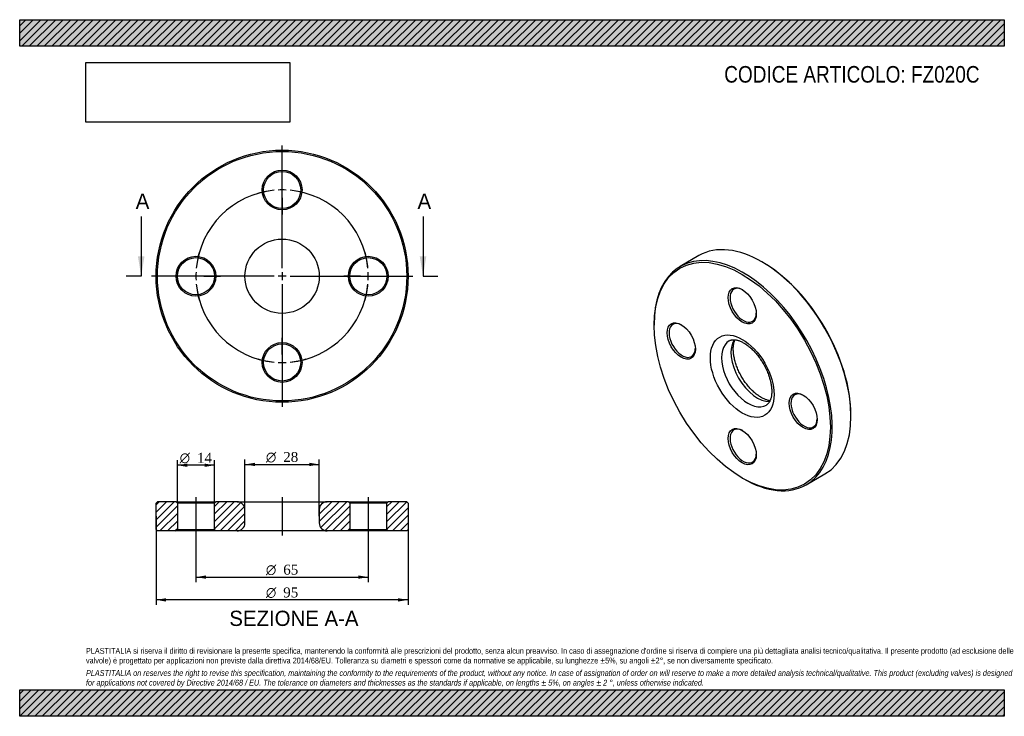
# Model space of a CAD drawing. Header units: millimetres. Extents: x 0 to 371, y 0 to 263.
import ezdxf
from ezdxf.enums import TextEntityAlignment as Align
from ezdxf.lldxf.tags import DXFTag

# ---------------------------------------------------------------- set-up
doc = ezdxf.new("R2010")
doc.units = ezdxf.units.MM
doc.header["$LTSCALE"] = 1.25
for name, color, linetype in [('Default', 7, 'Continuous'), ('DV2_Default', 7, 'Continuous'), ('DV3_Default', 7, 'Continuous'), ('FZ020C', 7, 'Continuous')]:
    doc.layers.add(name, color=color, linetype=linetype)
doc.styles.add('SEACAD_Solid_Edge_ANSI', font='seans.ttf')
doc.styles.add('SEACAD_Solid_Edge_ANSI1_Symbols', font='semeca1.ttf')
doc.styles.add('SEACAD_Times_New_Roman', font='times.ttf')
tags = doc.linetypes.add('CENTER2', pattern=[28.575, 19.05, -3.175, 3.175, -3.175]).pattern_tags.tags
tags[10:11] = [DXFTag(74, 4), DXFTag(75, 0), DXFTag(340, '0'), DXFTag(46, 0.0), DXFTag(50, 0.0), DXFTag(44, 0.0), DXFTag(45, 0.0)]
tags[8:9] = [DXFTag(74, 4), DXFTag(75, 0), DXFTag(340, '0'), DXFTag(46, 0.0), DXFTag(50, 0.0), DXFTag(44, 0.0), DXFTag(45, 0.0)]
tags[6:7] = [DXFTag(74, 4), DXFTag(75, 0), DXFTag(340, '0'), DXFTag(46, 0.0), DXFTag(50, 0.0), DXFTag(44, 0.0), DXFTag(45, 0.0)]
tags[4:5] = [DXFTag(74, 4), DXFTag(75, 0), DXFTag(340, '0'), DXFTag(46, 0.0), DXFTag(50, 0.0), DXFTag(44, 0.0), DXFTag(45, 0.0)]
picture_1 = doc.add_image_def('image1.jpg', size_in_pixel=(4302, 1260))

# ---------------------------------------------------------------- blocks, each defined once
blk = doc.blocks.new('SE')
at = {"layer": 'FZ020C', "color": 7, "linetype": 'Continuous'}
for p, q in [((256.1, 173.59), (249.03, 169.51)), ((280.2, 171.03), (279.85, 171.24)), ((239.19, 147.76), (239.19, 147.36)), ((313.44, 113.06), (313.44, 113.47)), ((272.43, 89.79), (272.78, 89.59)), ((296.53, 87.24), (303.6, 91.32))]:
    blk.add_line(p, q, dxfattribs=at)
for centre, major_axis, start_param, end_param in [((279.85, 132.46), (-23.75, 41.14), 3.141593, 6.283185), ((272.78, 128.37), (23.75, -41.14), 0, 3.926991), ((280.2, 132.66), (23.5, -40.7), 0.785398, 2.356194), ((272.78, 154.91), (-3.5, 6.06), 0, 3.891885), ((272.78, 154.91), (-3.5, 6.06), 5.532892, 6.283185), ((249.8, 141.64), (-3.5, 6.06), 0, 3.891885), ((249.8, 141.64), (-3.5, 6.06), 5.532892, 6.283185), ((274.55, 129.39), (-7, 12.12), 0.000193, 3.141791), ((278.08, 131.43), (7, -12.12), 3.427604, 5.995396), ((295.76, 115.1), (-3.5, 6.06), 0, 3.891885), ((295.76, 115.1), (-3.5, 6.06), 5.532892, 6.283185), ((272.78, 101.84), (-3.5, 6.06), 0, 3.891885), ((272.78, 101.84), (-3.5, 6.06), 5.532892, 6.283185), ((272.78, 128.37), (23.75, -41.14), 5.497787, 6.283185)]:
    blk.add_ellipse(centre, major_axis=major_axis, ratio=0.57735, start_param=start_param, end_param=end_param, dxfattribs=at)
for centre, major_axis in [((272.43, 128.17), (-23.5, 40.7)), ((272.43, 154.7), (3.75, -6.5)), ((249.45, 141.44), (3.75, -6.5)), ((272.43, 128.17), (8.5, -14.72)), ((295.41, 114.9), (3.75, -6.5)), ((272.43, 101.63), (3.75, -6.5))]:
    blk.add_ellipse(centre, major_axis=major_axis, ratio=0.57735, dxfattribs=at)
for points, knots in [([(267.55, 141.52), (267.66, 141.58), (267.86, 141.68), (268.2, 141.8), (268.56, 141.87), (268.95, 141.91), (269.38, 141.91), (269.86, 141.87), (270.35, 141.78), (270.87, 141.65), (271.41, 141.47), (271.97, 141.24), (272.55, 140.96), (273.14, 140.63), (273.74, 140.25), (274.35, 139.83), (274.97, 139.36), (275.59, 138.84), (276.2, 138.28), (276.81, 137.68), (277.41, 137.03), (277.99, 136.35), (278.56, 135.64), (279.11, 134.9), (279.64, 134.13), (280.14, 133.34), (280.61, 132.52), (281.06, 131.7), (281.47, 130.86), (281.85, 130.01), (282.2, 129.16), (282.51, 128.31), (282.78, 127.47), (283.01, 126.63), (283.2, 125.81), (283.35, 125.01), (283.46, 124.23), (283.54, 123.48), (283.57, 122.76), (283.57, 122.07), (283.53, 121.42), (283.46, 120.82), (283.36, 120.25), (283.23, 119.73), (283.07, 119.26), (282.89, 118.83), (282.69, 118.45), (282.48, 118.12), (282.24, 117.83), (281.98, 117.57), (281.75, 117.39), (281.6, 117.31), (281.55, 117.28)], [0, 0, 0, 0, 0.024084, 0.047463, 0.069069, 0.089446, 0.11107, 0.13175, 0.151828, 0.171553, 0.191083, 0.210522, 0.229938, 0.249362, 0.268825, 0.288346, 0.307934, 0.327592, 0.34732, 0.367114, 0.386969, 0.406876, 0.426829, 0.446819, 0.466838, 0.486876, 0.506926, 0.526977, 0.54702, 0.567044, 0.58704, 0.607001, 0.626917, 0.646779, 0.66658, 0.686313, 0.705972, 0.725553, 0.745054, 0.76448, 0.78384, 0.80315, 0.822442, 0.841748, 0.861125, 0.880666, 0.900502, 0.920821, 0.941897, 0.96412, 0.988006, 1, 1, 1, 1]), ([(279.58, 120.15), (279.47, 120.22), (279.18, 120.39), (278.66, 120.73), (278.05, 121.17), (277.43, 121.66), (276.82, 122.19), (276.21, 122.77), (275.6, 123.38), (275.01, 124.04), (274.43, 124.73), (273.87, 125.46), (273.33, 126.21), (272.81, 126.99), (272.31, 127.79), (271.85, 128.61), (271.41, 129.44), (271.01, 130.29), (270.65, 131.13), (270.32, 131.98), (270.02, 132.83), (269.77, 133.67), (269.55, 134.5), (269.37, 135.31), (269.23, 136.11), (269.14, 136.88), (269.08, 137.62), (269.06, 138.33), (269.07, 139), (269.12, 139.63), (269.21, 140.23), (269.32, 140.78), (269.46, 141.28), (269.59, 141.64), (269.67, 141.83), (269.69, 141.88)], [0, 0, 0, 0, 0.0134873, 0.0393292, 0.0652504, 0.0912632, 0.1173697, 0.1435672, 0.1698497, 0.1962088, 0.2226348, 0.249117, 0.2756443, 0.3022051, 0.328788, 0.3553812, 0.3819721, 0.4085458, 0.4350907, 0.461595, 0.4880471, 0.5144356, 0.5407495, 0.5669787, 0.5931141, 0.6191489, 0.6450791, 0.6709052, 0.6966342, 0.7222822, 0.7478783, 0.7734654, 0.7990936, 0.8248571, 0.8348107, 0.8348107, 0.8348107, 0.8348107]), ([(282.94, 118.94), (282.8, 118.96), (282.5, 119), (282.01, 119.11), (281.48, 119.27), (280.93, 119.48), (280.36, 119.73), (279.9, 119.97), (279.65, 120.11), (279.58, 120.15)], [0.5048149, 0.5048149, 0.5048149, 0.5048149, 0.5784645, 0.6590982, 0.7386762, 0.8177114, 0.896538, 0.9753505, 1, 1, 1, 1])]:
    blk.add_open_spline(points, degree=3, knots=knots, dxfattribs=at)
blk = doc.blocks.new('SE1')
at = {"layer": 'Default', "color": 7, "linetype": 'CENTER2'}
for start, end in [(95.2888, 174.7112), (5.2888, 84.7112), (185.2888, 264.7112), (275.2888, 354.7112)]:
    blk.add_arc((98.95, 165.84), 32.5, start, end, dxfattribs=at)
at = {"layer": 'DV2_Default', "color": 7, "linetype": 'CENTER2'}
for p, q in [((98.95, 168.84), (98.95, 215.09)), ((98.95, 201.34), (98.95, 207.59)), ((98.95, 196.84), (98.95, 199.84)), ((98.95, 195.34), (98.95, 189.09)), ((98.95, 167.34), (98.95, 164.34)), ((95.95, 165.84), (49.7, 165.84)), ((63.45, 165.84), (57.2, 165.84)), ((67.95, 165.84), (64.95, 165.84)), ((69.45, 165.84), (75.7, 165.84)), ((100.45, 165.84), (97.45, 165.84)), ((101.95, 165.84), (148.2, 165.84)), ((128.45, 165.84), (122.2, 165.84)), ((128.45, 165.84), (122.7, 165.84)), ((129.95, 165.84), (132.95, 165.84)), ((129.95, 165.84), (132.95, 165.84)), ((134.45, 165.84), (140.2, 165.84)), ((134.45, 165.84), (140.7, 165.84)), ((98.95, 162.84), (98.95, 116.59)), ((98.95, 136.34), (98.95, 142.59)), ((98.95, 134.84), (98.95, 131.84)), ((98.95, 130.34), (98.95, 124.09))]:
    blk.add_line(p, q, dxfattribs=at)
for start, end in [(95.2888, 106.3073), (87.3556, 92.6444), (73.6927, 84.7112), (163.6927, 174.7112), (5.2888, 16.3073), (5.2888, 15.4258), (177.3556, 182.6444), (357.3556, 2.6444), (357.3556, 2.6444), (185.2888, 196.3073), (343.6927, 354.7112), (344.5742, 354.7112), (253.6927, 264.7112), (275.2888, 286.3073), (267.3556, 272.6444)]:
    blk.add_arc((98.95, 165.84), 32.5, start, end, dxfattribs=at)
at = {"layer": 'FZ020C', "color": 7, "linetype": 'Continuous'}
for centre, radius in [((98.95, 165.84), 47.5), ((98.95, 165.84), 47), ((98.95, 198.34), 7.5), ((98.95, 198.34), 7), ((98.95, 165.84), 14), ((66.45, 165.84), 7.5), ((66.45, 165.84), 7), ((131.45, 165.84), 7.5), ((131.45, 165.84), 7), ((98.95, 133.34), 7.5), ((98.95, 133.34), 7)]:
    blk.add_circle(centre, radius, dxfattribs=at)
blk = doc.blocks.new('SE3')
at = {"color": 7, "linetype": 'Continuous', "style": 'SEACAD_Solid_Edge_ANSI'}
blk.add_text('A', height=5.75, dxfattribs=at).set_placement((43.75, 196.97), align=Align.TOP_LEFT)
blk = doc.blocks.new('SE4')
at = {"color": 7, "linetype": 'Continuous', "style": 'SEACAD_Solid_Edge_ANSI'}
blk.add_text('A', height=5.75, dxfattribs=at).set_placement((150, 196.97), align=Align.TOP_LEFT)
blk = doc.blocks.new('SEANNOT_GROUP')
at = {"linetype": 'Continuous'}
blk.add_hatch(color=7, dxfattribs=at).paths.add_polyline_path([(44.57, 173.34), (45.82, 165.84), (47.07, 173.34)])
at = {"color": 7, "linetype": 'Continuous'}
blk.add_lwpolyline([(45.82, 188.34), (45.82, 165.84)], dxfattribs=at)
blk = doc.blocks.new('SEANNOT_GROUP1')
at = {"linetype": 'Continuous'}
blk.add_hatch(color=7, dxfattribs=at).paths.add_polyline_path([(150.82, 173.34), (152.07, 165.84), (153.32, 173.34)])
at = {"color": 7, "linetype": 'Continuous'}
blk.add_lwpolyline([(152.07, 188.34), (152.07, 165.84)], dxfattribs=at)
blk = doc.blocks.new('SE2')
at = {"layer": 'Default', "color": 7, "linetype": 'CENTER2'}
for p, q in [((45.82, 165.84), (40.2, 165.84)), ((152.07, 165.84), (157.7, 165.84))]:
    blk.add_line(p, q, dxfattribs=at)
at = {"layer": 'Default'}
for name in ['SE3', 'SE4', 'SEANNOT_GROUP', 'SEANNOT_GROUP1']:
    blk.add_blockref(name, (0, 0), dxfattribs=at)
blk = doc.blocks.new('SE5')
at = {"layer": 'FZ020C', "linetype": 'Continuous'}
h = blk.add_hatch(dxfattribs=at)
h.set_pattern_fill('LINE', scale=0.62992, angle=45, style=0)
h.paths.add_polyline_path([(58.95, 80.87), (51.95, 80.87), (51.45, 80.37), (51.45, 70.37), (51.95, 69.87), (58.95, 69.87), (59.45, 70.37), (59.45, 80.37)])
h = blk.add_hatch(dxfattribs=at)
h.set_pattern_fill('LINE', scale=0.62992, angle=45, style=0)
edge = h.paths.add_edge_path()
edge.add_line((73.95, 69.87), (81.95, 69.87))
edge.add_arc((81.95, 72.87), 3, 270, 360)
edge.add_line((84.95, 72.87), (84.95, 77.87))
edge.add_arc((81.95, 77.87), 3, 0, 90)
edge.add_line((81.95, 80.87), (73.95, 80.87))
edge.add_line((73.95, 80.87), (73.45, 80.37))
edge.add_line((73.45, 80.37), (73.45, 70.37))
edge.add_line((73.45, 70.37), (73.95, 69.87))
h = blk.add_hatch(dxfattribs=at)
h.set_pattern_fill('LINE', scale=0.62992, angle=45, style=0)
edge = h.paths.add_edge_path()
edge.add_line((124.45, 70.37), (124.45, 80.37))
edge.add_line((124.45, 80.37), (123.95, 80.87))
edge.add_line((123.95, 80.87), (115.95, 80.87))
edge.add_arc((115.95, 77.87), 3, 90, 180)
edge.add_line((112.95, 77.87), (112.95, 72.87))
edge.add_arc((115.95, 72.87), 3, 180, 270)
edge.add_line((115.95, 69.87), (123.95, 69.87))
edge.add_line((123.95, 69.87), (124.45, 70.37))
h = blk.add_hatch(dxfattribs=at)
h.set_pattern_fill('LINE', scale=0.62992, angle=45, style=0)
h.paths.add_polyline_path([(138.45, 80.37), (138.45, 70.37), (138.95, 69.87), (145.95, 69.87), (146.45, 70.37), (146.45, 80.37), (145.95, 80.87), (138.95, 80.87)])
at = {"layer": 'DV3_Default', "color": 7, "linetype": 'CENTER2'}
for p, q in [((66.45, 82.62), (66.45, 68.12)), ((98.95, 82.62), (98.95, 68.12)), ((131.45, 82.62), (131.45, 68.12))]:
    blk.add_line(p, q, dxfattribs=at)
at = {"layer": 'FZ020C', "color": 7, "linetype": 'Continuous'}
for p, q in [((51.95, 80.87), (51.45, 80.37)), ((51.45, 70.37), (51.45, 80.37)), ((58.95, 80.87), (51.95, 80.87)), ((58.95, 80.87), (73.95, 80.87)), ((58.95, 80.87), (59.45, 80.37)), ((73.45, 80.37), (59.45, 80.37)), ((59.45, 80.37), (59.45, 70.37)), ((73.45, 80.37), (73.95, 80.87)), ((73.45, 70.37), (73.45, 80.37)), ((81.95, 80.87), (73.95, 80.87)), ((81.95, 80.87), (115.95, 80.87)), ((123.95, 80.87), (115.95, 80.87)), ((123.95, 80.87), (138.95, 80.87)), ((123.95, 80.87), (124.45, 80.37)), ((138.45, 80.37), (124.45, 80.37)), ((124.45, 80.37), (124.45, 70.37)), ((138.45, 80.37), (138.95, 80.87)), ((138.45, 70.37), (138.45, 80.37)), ((145.95, 80.87), (138.95, 80.87)), ((146.45, 80.37), (145.95, 80.87)), ((146.45, 80.37), (146.45, 70.37)), ((84.95, 72.87), (84.95, 77.87)), ((112.95, 77.87), (112.95, 72.87)), ((51.45, 70.37), (51.95, 69.87)), ((58.95, 69.87), (51.95, 69.87)), ((59.45, 70.37), (58.95, 69.87)), ((73.95, 69.87), (58.95, 69.87)), ((59.45, 70.37), (73.45, 70.37)), ((73.95, 69.87), (73.45, 70.37)), ((81.95, 69.87), (73.95, 69.87)), ((115.95, 69.87), (81.95, 69.87)), ((123.95, 69.87), (115.95, 69.87)), ((124.45, 70.37), (123.95, 69.87)), ((138.95, 69.87), (123.95, 69.87)), ((124.45, 70.37), (138.45, 70.37)), ((138.95, 69.87), (138.45, 70.37)), ((145.95, 69.87), (138.95, 69.87)), ((145.95, 69.87), (146.45, 70.37))]:
    blk.add_line(p, q, dxfattribs=at)
for centre, start, end in [((81.95, 77.87), 0, 90), ((115.95, 77.87), 90, 180), ((81.95, 72.87), 270, 0), ((115.95, 72.87), 180, 270)]:
    blk.add_arc(centre, 3, start, end, dxfattribs=at)
blk = doc.blocks.new('GDimGGroup')
at = {"layer": 'Default', "linetype": 'Continuous'}
for points in [[(55.2, 43.24), (55.2, 44.49), (51.45, 43.87)], [(142.7, 43.24), (146.45, 43.87), (142.7, 44.49)]]:
    blk.add_hatch(color=7, dxfattribs=at).paths.add_polyline_path(points)
at = {"layer": 'Default', "color": 7, "linetype": 'Continuous'}
for p, q in [((51.45, 75.37), (51.45, 41.99)), ((146.45, 75.37), (146.45, 41.99)), ((146.45, 43.87), (51.45, 43.87))]:
    blk.add_line(p, q, dxfattribs=at)
for s, style, p in [('O', 'SEACAD_Solid_Edge_ANSI1_Symbols', (92.84, 48.55)), ('95', 'SEACAD_Times_New_Roman', (99.36, 48.55))]:
    blk.add_text(s, height=3.75, dxfattribs=dict(at, style=style)).set_placement(p, align=Align.TOP_LEFT)
blk = doc.blocks.new('GDimGGroup1')
at = {"layer": 'Default', "linetype": 'Continuous'}
for points in [[(70.2, 51.83), (70.2, 53.08), (66.45, 52.45)], [(127.7, 51.83), (131.45, 52.45), (127.7, 53.08)]]:
    blk.add_hatch(color=7, dxfattribs=at).paths.add_polyline_path(points)
at = {"layer": 'Default', "color": 7, "linetype": 'Continuous'}
for p, q in [((66.45, 69.87), (66.45, 50.58)), ((131.45, 69.87), (131.45, 50.58)), ((66.45, 52.45), (131.45, 52.45))]:
    blk.add_line(p, q, dxfattribs=at)
for s, style, p in [('O', 'SEACAD_Solid_Edge_ANSI1_Symbols', (92.84, 57.14)), ('65', 'SEACAD_Times_New_Roman', (99.36, 57.14))]:
    blk.add_text(s, height=3.75, dxfattribs=dict(at, style=style)).set_placement(p, align=Align.TOP_LEFT)
blk = doc.blocks.new('GDimGGroup2')
at = {"layer": 'Default', "linetype": 'Continuous'}
for points in [[(63.2, 95.23), (59.45, 94.61), (63.2, 93.98)], [(69.7, 95.23), (69.7, 93.98), (73.45, 94.61)]]:
    blk.add_hatch(color=7, dxfattribs=at).paths.add_polyline_path(points)
at = {"layer": 'Default', "color": 7, "linetype": 'Continuous'}
for p, q in [((59.45, 80.37), (59.45, 96.48)), ((73.45, 94.61), (59.45, 94.61)), ((73.45, 80.37), (73.45, 96.48))]:
    blk.add_line(p, q, dxfattribs=at)
for s, style, p in [('O', 'SEACAD_Solid_Edge_ANSI1_Symbols', (60.34, 99.3)), ('14', 'SEACAD_Times_New_Roman', (66.86, 99.3))]:
    blk.add_text(s, height=3.75, dxfattribs=dict(at, style=style)).set_placement(p, align=Align.TOP_LEFT)
blk = doc.blocks.new('GDimGGroup3')
at = {"layer": 'Default', "linetype": 'Continuous'}
for points in [[(88.7, 95.53), (84.95, 94.91), (88.7, 94.28)], [(109.2, 95.53), (109.2, 94.28), (112.95, 94.91)]]:
    blk.add_hatch(color=7, dxfattribs=at).paths.add_polyline_path(points)
at = {"layer": 'Default', "color": 7, "linetype": 'Continuous'}
for p, q in [((84.95, 75.37), (84.95, 96.78)), ((112.95, 75.37), (112.95, 96.78)), ((84.95, 94.91), (112.95, 94.91))]:
    blk.add_line(p, q, dxfattribs=at)
for s, style, p in [('O', 'SEACAD_Solid_Edge_ANSI1_Symbols', (92.84, 99.59)), ('28', 'SEACAD_Times_New_Roman', (99.36, 99.59))]:
    blk.add_text(s, height=3.75, dxfattribs=dict(at, style=style)).set_placement(p, align=Align.TOP_LEFT)

msp = doc.modelspace()

# ---------------------------------------------------------------- hatches: boundary and pattern name
at = {"layer": 'Default', "linetype": 'Continuous'}
h = msp.add_hatch(dxfattribs=at)
h.set_pattern_fill('LINE', scale=0.62992, angle=45, style=0)
h.paths.add_polyline_path([(371.25, 252.5), (371.25, 262.5), (0, 262.5), (0, 252.5)])
for points in [[(371.25, 252.5), (371.25, 262.5), (0, 262.5), (0, 252.5)], [(371.25, 0), (371.25, 10), (0, 10), (0, 0)]]:
    msp.add_hatch(color=7, dxfattribs=at).paths.add_polyline_path(points)
h = msp.add_hatch(dxfattribs=at)
h.set_pattern_fill('LINE', scale=0.62992, angle=45, style=0)
h.paths.add_polyline_path([(371.25, 0), (371.25, 10), (0, 10), (0, 0)])

# ---------------------------------------------------------------- linework, layer by layer
at = {"layer": 'Default', "color": 7, "linetype": 'Continuous'}
for p, q in [((0, 262.5), (371.25, 262.5)), ((0, 252.5), (0, 262.5)), ((371.25, 262.5), (371.25, 252.5)), ((371.25, 252.5), (0, 252.5)), ((0, 10), (371.25, 10)), ((0, 0), (0, 10)), ((371.25, 10), (371.25, 0)), ((371.25, 0), (0, 0))]:
    msp.add_line(p, q, dxfattribs=at)

# ---------------------------------------------------------------- block references
at = {"layer": 'Default'}
for name in ['SE1', 'SE2', 'SE', 'GDimGGroup2', 'GDimGGroup3', 'SE5', 'GDimGGroup', 'GDimGGroup1']:
    msp.add_blockref(name, (0, 0), dxfattribs=at)

# ---------------------------------------------------------------- texts
at = {"layer": 'Default', "color": 7, "linetype": 'Continuous', "style": 'SEACAD_Solid_Edge_ANSI'}
msp.add_text('SEZIONE A-A', height=5.75, dxfattribs=at).set_placement((79.04, 39.79), align=Align.TOP_LEFT)
at = {"layer": 'Default', "attachment_point": 1}
for s, insert, char_height, width in [('{\\fArial Narrow|b0||i0||c0|p34;\\C7;\\H6.25;\\W1.;CODICE ARTICOLO: FZ020C}', (265.65, 245.04), 6.25, 99.1245), ("{\\fArial Narrow|b0||i0||c0|p34;\\C7;\\H2.1875;\\W1.;PLASTITALIA si riserva il diritto di revisionare la presente specifica, mantenendo la conformità alle prescrizioni del prodotto, senza alcun preavviso. In caso di assegnazione d'ordine si riserva di compiere una più dettagliata analisi tecnico/qualitativa. Il presente prodotto (ad esclusione delle \\P}{\\fArial Narrow|b0||i0||c0|p34;\\C7;\\H2.1875;\\W1.;valvole) è progettato per applicazioni non previste dalla direttiva 2014/68/EU. Tolleranza su diametri e spessori come da normative se applicabile, su lunghezze ±5%, su angoli ±2°, se non diversamente specificato.\\P}{\\fArial Narrow|b0||i0||c0|p34;\\C7;\\H0.625;\\W1.;   \\P}{\\fArial Narrow|b0||i1||c0|p34;\\C7;\\H2.1875;\\W1.;PLASTITALIA on reserves the right to revise this specification, maintaining the conformity to the requirements of the product, without any notice. In case of assignation of order on will reserve to make a more detailed analysis technical/qualitative. This product (excluding valves) is designed \\P}{\\fArial Narrow|b0||i1||c0|p34;\\C7;\\H2.1875;\\W1.;for applications not covered by Directive 2014/68 / EU. The tolerance on diameters and thicknesses as the standards if applicable, on lengths ± 5%, on angles ± 2 °, unless otherwise indicated.\\P}", (25, 25.75), 2.1875, 321.25)]:
    msp.add_mtext(s, dxfattribs=dict(at, insert=insert, char_height=char_height, width=width))

# ---------------------------------------------------------------- pictures from other files: only their frames are drawn
image = msp.add_image(picture_1, insert=(25, 223.88), size_in_units=(76.82, 22.5))
image.dxf.flags = 7

doc.saveas('drawing.dxf')
